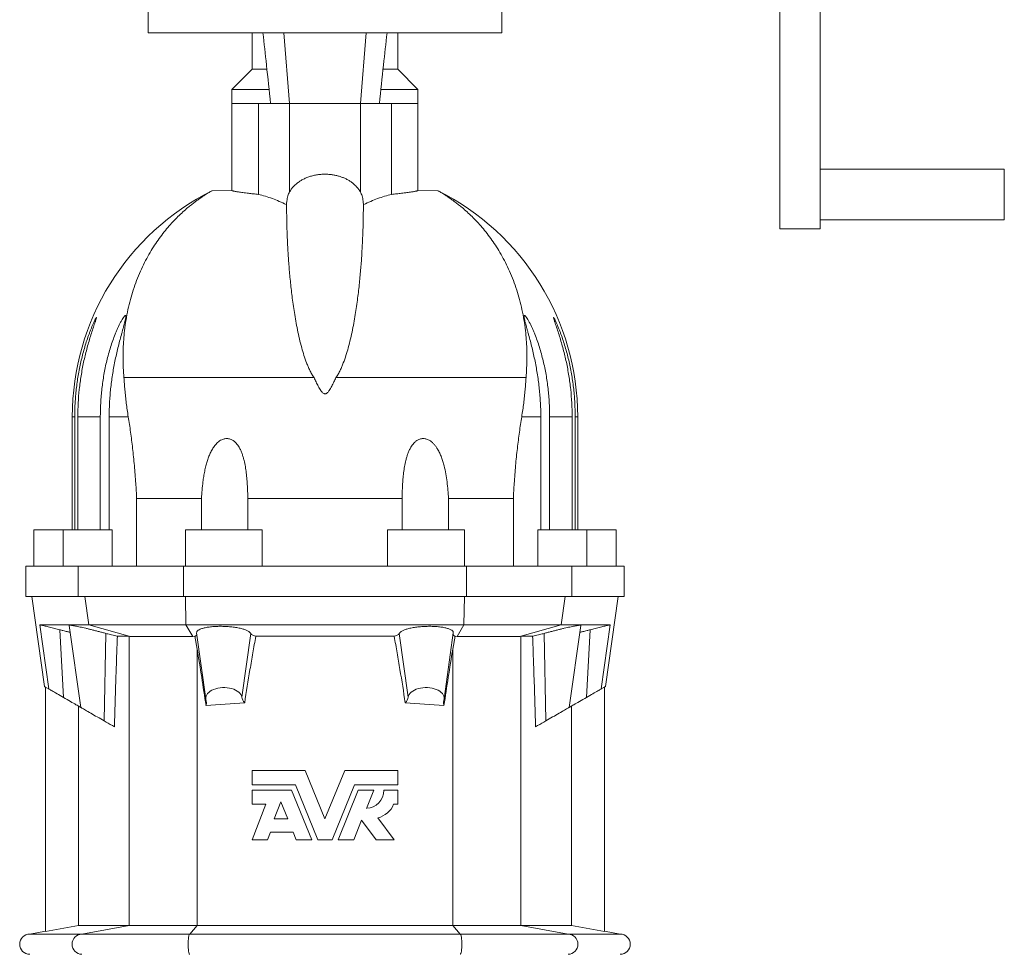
# Model space of a CAD drawing. Header units: millimetres. Extents: x -807 to 731, y -57 to 2098.
# Tile 3 of 6: x -573 to -86, y 1313 to 1775. Entities that reach past the tile are written whole.
import ezdxf

# ---------------------------------------------------------------- set-up
doc = ezdxf.new("R2010")
doc.units = ezdxf.units.MM

msp = doc.modelspace()

# ---------------------------------------------------------------- linework, layer by layer
at = {"color": 7, "linetype": 'Continuous', "lineweight": 15}
for p, q in [((-197.01, 2071.55), (-197.01, 1671.55)), ((-177.01, 2071.55), (-177.01, 1671.55)), ((-509.51, 1781.55), (-509.51, 1768.55)), ((-334.51, 1768.55), (-334.51, 1781.55)), ((-509.51, 1768.55), (-334.51, 1768.55)), ((-458.01, 1768.55), (-458.01, 1750.55)), ((-386.01, 1750.55), (-386.01, 1768.55)), ((-458.01, 1750.55), (-468.01, 1740.55)), ((-458.01, 1750.55), (-450.76, 1750.55)), ((-393.28, 1750.55), (-386.01, 1750.55)), ((-376.01, 1740.55), (-386.01, 1750.55)), ((-468.01, 1740.55), (-468.01, 1733.55)), ((-468.01, 1740.55), (-449.7, 1740.55)), ((-394.33, 1740.55), (-376.01, 1740.55)), ((-376.01, 1733.55), (-376.01, 1740.55)), ((-468.01, 1733.55), (-468.01, 1690.49)), ((-454.96, 1688.62), (-454.96, 1733.55)), ((-454.96, 1733.55), (-448.93, 1733.55)), ((-439.56, 1733.55), (-448.93, 1733.55)), ((-404.46, 1733.55), (-439.56, 1733.55)), ((-395.09, 1733.55), (-404.46, 1733.55)), ((-389.06, 1733.55), (-395.09, 1733.55)), ((-389.06, 1688.62), (-389.06, 1733.55)), ((-376.01, 1690.49), (-376.01, 1733.55)), ((-86.01, 1701.05), (-177.01, 1701.05)), ((-86.01, 1701.05), (-86.01, 1676.05)), ((-477.79, 1690.42), (-468.01, 1690.49)), ((-366.23, 1690.42), (-376.01, 1690.49)), ((-441.19, 1683.55), (-441.01, 1683.55)), ((-402.83, 1683.55), (-403.01, 1683.55)), ((-177.01, 1676.05), (-86.01, 1676.05)), ((-197.01, 1671.55), (-177.01, 1671.55)), ((-521.45, 1597.91), (-427.43, 1597.91)), ((-322.57, 1597.91), (-416.6, 1597.91)), ((-547.01, 1578.55), (-547.01, 1522.55)), ((-545.77, 1522.55), (-545.77, 1578.55)), ((-544.26, 1578.55), (-544.26, 1522.55)), ((-533.13, 1522.55), (-533.13, 1578.55)), ((-528.75, 1578.55), (-528.75, 1522.55)), ((-315.27, 1578.55), (-315.27, 1522.55)), ((-310.89, 1522.55), (-310.89, 1578.55)), ((-299.76, 1578.55), (-299.76, 1522.55)), ((-298.25, 1522.55), (-298.25, 1578.55)), ((-297.01, 1522.55), (-297.01, 1578.55)), ((-515.17, 1538.15), (-483.13, 1538.15)), ((-515.17, 1538.15), (-515.17, 1504.55)), ((-483.13, 1538.15), (-483.13, 1522.55)), ((-460.14, 1522.55), (-460.14, 1538.15)), ((-383.88, 1538.15), (-460.14, 1538.15)), ((-383.88, 1522.55), (-383.88, 1538.15)), ((-328.85, 1538.15), (-360.89, 1538.15)), ((-360.89, 1538.15), (-360.89, 1522.55)), ((-328.85, 1538.15), (-328.85, 1504.55)), ((-566.01, 1522.55), (-566.01, 1504.55)), ((-551.51, 1522.55), (-566.01, 1522.55)), ((-551.51, 1522.55), (-551.51, 1504.55)), ((-527.34, 1522.55), (-551.51, 1522.55)), ((-527.34, 1504.55), (-527.34, 1522.55)), ((-491.01, 1522.55), (-491.01, 1504.55)), ((-453.01, 1522.55), (-491.01, 1522.55)), ((-453.01, 1504.55), (-453.01, 1522.55)), ((-391.01, 1522.55), (-391.01, 1504.55)), ((-391.01, 1522.55), (-353.01, 1522.55)), ((-353.01, 1504.55), (-353.01, 1522.55)), ((-316.68, 1504.55), (-316.68, 1522.55)), ((-316.68, 1522.55), (-292.51, 1522.55)), ((-292.51, 1504.55), (-292.51, 1522.55)), ((-292.51, 1522.55), (-278.01, 1522.55)), ((-278.01, 1504.55), (-278.01, 1522.55)), ((-570.01, 1504.55), (-570.01, 1489.55)), ((-570.01, 1504.55), (-544.05, 1504.55)), ((-491.99, 1504.55), (-544.05, 1504.55)), ((-491.99, 1504.55), (-352.03, 1504.55)), ((-352.03, 1504.55), (-299.97, 1504.55)), ((-274.01, 1504.55), (-299.97, 1504.55)), ((-274.01, 1489.55), (-274.01, 1504.55)), ((-570.01, 1489.55), (-544.05, 1489.55)), ((-567.01, 1489.55), (-560.76, 1445.09)), ((-491.99, 1489.55), (-544.05, 1489.55)), ((-491.99, 1489.55), (-352.03, 1489.55)), ((-352.03, 1489.55), (-299.97, 1489.55)), ((-274.01, 1489.55), (-299.97, 1489.55)), ((-283.26, 1445.09), (-277.01, 1489.55)), ((-563.09, 1475.55), (-538.82, 1475.55)), ((-542.8, 1434.72), (-548.51, 1475.34)), ((-538.82, 1475.55), (-490.76, 1475.55)), ((-353.26, 1475.55), (-490.76, 1475.55)), ((-480.9, 1438.97), (-485.49, 1471.61)), ((-363.12, 1438.97), (-358.53, 1471.61)), ((-305.2, 1475.55), (-353.26, 1475.55)), ((-280.93, 1475.55), (-305.2, 1475.55)), ((-301.22, 1434.72), (-295.51, 1475.34)), ((-518.85, 1469.92), (-524.69, 1469.92)), ((-518.32, 1469.9), (-518.85, 1469.92)), ((-486.32, 1469.91), (-487.42, 1469.9)), ((-486.32, 1469.91), (-485.24, 1463.62)), ((-456.21, 1469.92), (-387.81, 1469.92)), ((-357.7, 1469.91), (-358.78, 1463.62)), ((-357.7, 1469.91), (-356.6, 1469.9)), ((-325.7, 1469.9), (-325.17, 1469.92)), ((-325.17, 1469.92), (-319.33, 1469.92)), ((-560.21, 1444.77), (-560.21, 1323.92)), ((-283.81, 1444.77), (-283.81, 1323.92)), ((-480.9, 1438.97), (-480.71, 1437.6)), ((-363.12, 1438.97), (-363.31, 1437.6)), ((-543.98, 1326.78), (-543.98, 1435.4)), ((-300.04, 1326.78), (-300.04, 1435.4)), ((-431.78, 1403.55), (-458.01, 1403.55)), ((-458.01, 1403.55), (-458.01, 1396.44)), ((-422.01, 1379.55), (-431.78, 1403.55)), ((-412.24, 1403.55), (-422.01, 1379.55)), ((-386.01, 1403.55), (-412.24, 1403.55)), ((-386.01, 1396.44), (-386.01, 1403.55)), ((-458.01, 1396.44), (-436.66, 1396.44)), ((-458.01, 1393.7), (-458.01, 1386.84)), ((-438.5, 1393.7), (-458.01, 1393.7)), ((-428.56, 1369.27), (-438.5, 1393.7)), ((-436.66, 1396.44), (-425.6, 1369.27)), ((-418.42, 1369.27), (-407.36, 1396.44)), ((-405.52, 1393.7), (-415.46, 1369.27)), ((-407.36, 1396.44), (-386.01, 1396.44)), ((-397.84, 1393.7), (-405.52, 1393.7)), ((-401.46, 1384.79), (-397.84, 1393.7)), ((-386.01, 1393.7), (-392.87, 1393.7)), ((-386.01, 1386.84), (-386.01, 1393.7)), ((-443.9, 1388.08), (-447.18, 1379.55)), ((-440.43, 1379.55), (-443.9, 1388.08)), ((-458.01, 1386.84), (-451.27, 1386.84)), ((-451.27, 1386.84), (-458.01, 1369.27)), ((-388.07, 1386.84), (-386.01, 1386.84)), ((-447.18, 1379.55), (-440.43, 1379.55)), ((-407.78, 1369.27), (-403.87, 1378.87)), ((-403.87, 1378.87), (-396.63, 1369.27)), ((-387.72, 1369.27), (-395.91, 1380.13)), ((-458.01, 1369.27), (-450.39, 1369.27)), ((-450.39, 1369.27), (-448.94, 1373.04)), ((-448.94, 1373.04), (-437.77, 1373.04)), ((-437.77, 1373.04), (-436.24, 1369.27)), ((-436.24, 1369.27), (-428.56, 1369.27)), ((-425.6, 1369.27), (-418.42, 1369.27)), ((-415.46, 1369.27), (-407.78, 1369.27)), ((-396.63, 1369.27), (-387.72, 1369.27)), ((-560.21, 1323.92), (-543.98, 1326.78)), ((-543.98, 1326.78), (-518.85, 1326.78)), ((-518.85, 1326.78), (-485.24, 1326.78)), ((-485.24, 1326.78), (-358.78, 1326.78)), ((-325.17, 1326.78), (-358.78, 1326.78)), ((-300.04, 1326.78), (-325.17, 1326.78)), ((-283.81, 1323.92), (-300.04, 1326.78)), ((-560.21, 1323.93), (-568.01, 1322.55)), ((-568.01, 1322.55), (-542.21, 1322.55)), ((-488.91, 1322.55), (-542.21, 1322.55)), ((-355.11, 1322.55), (-488.91, 1322.55)), ((-355.11, 1322.55), (-301.81, 1322.55)), ((-276.01, 1322.55), (-301.81, 1322.55)), ((-276.01, 1322.55), (-283.81, 1323.93))]:
    msp.add_line(p, q, dxfattribs=at)
at = {"color": 8, "linetype": 'Continuous', "lineweight": 0}
for p, q in [((-442.39, 1768.55), (-439.56, 1733.55)), ((-401.63, 1768.55), (-404.46, 1733.55)), ((-454.96, 1733.55), (-468.01, 1733.55)), ((-439.56, 1689.73), (-439.56, 1733.55)), ((-404.46, 1689.73), (-404.46, 1733.55)), ((-389.06, 1733.55), (-376.01, 1733.55)), ((-545.77, 1578.55), (-547.01, 1578.55)), ((-544.26, 1578.55), (-533.13, 1578.55)), ((-528.75, 1578.55), (-519.31, 1578.55)), ((-315.27, 1578.55), (-324.71, 1578.55)), ((-299.76, 1578.55), (-310.89, 1578.55)), ((-298.25, 1578.55), (-297.01, 1578.55)), ((-544.05, 1504.55), (-544.05, 1489.55)), ((-491.99, 1504.55), (-491.99, 1489.55)), ((-352.03, 1504.55), (-352.03, 1489.55)), ((-299.97, 1504.55), (-299.97, 1489.55)), ((-538.82, 1475.55), (-540.74, 1489.55)), ((-490.76, 1475.55), (-491.08, 1489.55)), ((-353.26, 1475.55), (-352.94, 1489.55)), ((-305.2, 1475.55), (-303.29, 1489.55)), ((-558.64, 1443.87), (-563.09, 1475.55)), ((-551.38, 1439.67), (-553.23, 1473.18)), ((-518.32, 1469.9), (-538.82, 1475.55)), ((-531.24, 1428.04), (-530.41, 1471.36)), ((-487.42, 1469.9), (-490.76, 1475.55)), ((-463.12, 1439.8), (-458.75, 1471.33)), ((-380.9, 1439.8), (-385.27, 1471.33)), ((-356.6, 1469.9), (-353.26, 1475.55)), ((-325.7, 1469.9), (-305.2, 1475.55)), ((-312.78, 1428.04), (-313.61, 1471.36)), ((-292.64, 1439.67), (-290.79, 1473.18)), ((-285.38, 1443.87), (-280.93, 1475.55)), ((-518.85, 1326.78), (-518.85, 1469.92)), ((-325.17, 1326.78), (-325.17, 1469.92)), ((-485.24, 1326.78), (-485.24, 1463.62)), ((-358.78, 1326.78), (-358.78, 1463.62)), ((-518.85, 1326.78), (-542.21, 1322.55)), ((-485.24, 1326.78), (-488.91, 1322.55)), ((-358.78, 1326.78), (-355.11, 1322.55)), ((-325.17, 1326.78), (-301.81, 1322.55))]:
    msp.add_line(p, q, dxfattribs=at)
at = {"color": 7, "linetype": 'Continuous', "lineweight": 15, "flags": 128}
for points in [[(-558.64, 1443.87), (-560, 1444.65), (-560.68, 1445.04), (-560.76, 1445.09)], [(-558.64, 1443.87), (-558.54, 1443.81), (-558.37, 1443.71), (-558.12, 1443.57), (-557.8, 1443.38), (-557.41, 1443.16), (-556.95, 1442.89), (-556.44, 1442.59), (-555.86, 1442.26), (-555.22, 1441.89), (-554.53, 1441.5), (-553.8, 1441.07), (-553.03, 1440.63), (-552.22, 1440.16), (-551.38, 1439.67)], [(-285.38, 1443.87), (-285.48, 1443.81), (-285.65, 1443.71), (-285.9, 1443.57), (-286.22, 1443.38), (-286.61, 1443.16), (-287.07, 1442.89), (-287.59, 1442.59), (-288.16, 1442.26), (-288.8, 1441.89), (-289.49, 1441.5), (-290.22, 1441.07), (-290.99, 1440.63), (-291.8, 1440.16), (-292.64, 1439.67)], [(-285.38, 1443.87), (-284.02, 1444.65), (-283.34, 1445.04), (-283.26, 1445.09)], [(-551.38, 1439.67), (-550.46, 1439.14), (-549.57, 1438.63), (-548.72, 1438.14), (-547.91, 1437.67), (-547.15, 1437.23), (-546.43, 1436.82), (-545.77, 1436.44), (-545.17, 1436.09), (-544.63, 1435.78), (-544.15, 1435.5), (-543.75, 1435.27), (-543.41, 1435.07), (-543.15, 1434.92), (-542.96, 1434.81), (-542.84, 1434.75), (-542.8, 1434.72)], [(-292.64, 1439.67), (-293.56, 1439.14), (-294.45, 1438.63), (-295.3, 1438.14), (-296.11, 1437.67), (-296.87, 1437.23), (-297.59, 1436.82), (-298.25, 1436.44), (-298.85, 1436.09), (-299.39, 1435.78), (-299.87, 1435.5), (-300.27, 1435.27), (-300.61, 1435.07), (-300.87, 1434.92), (-301.06, 1434.81), (-301.18, 1434.75), (-301.22, 1434.72)], [(-542.8, 1434.72), (-542.77, 1434.7), (-542.65, 1434.64), (-542.46, 1434.53), (-542.2, 1434.38), (-541.87, 1434.18), (-541.47, 1433.95), (-541, 1433.68), (-540.47, 1433.38), (-539.89, 1433.04), (-539.25, 1432.67), (-538.56, 1432.27), (-537.83, 1431.85), (-537.07, 1431.41), (-536.28, 1430.95), (-535.46, 1430.48), (-534.62, 1430), (-533.77, 1429.51), (-532.92, 1429.02), (-532.08, 1428.53), (-531.24, 1428.04)], [(-301.22, 1434.72), (-301.25, 1434.7), (-301.37, 1434.64), (-301.56, 1434.53), (-301.82, 1434.38), (-302.15, 1434.18), (-302.55, 1433.95), (-303.02, 1433.68), (-303.55, 1433.38), (-304.13, 1433.04), (-304.77, 1432.67), (-305.46, 1432.27), (-306.19, 1431.85), (-306.95, 1431.41), (-307.75, 1430.95), (-308.56, 1430.48), (-309.4, 1430), (-310.25, 1429.51), (-311.1, 1429.02), (-311.95, 1428.53), (-312.78, 1428.04)], [(-531.24, 1428.04), (-530.23, 1427.46), (-529.22, 1426.88), (-528.2, 1426.29), (-527.18, 1425.7), (-526.16, 1425.11)], [(-312.78, 1428.04), (-313.79, 1427.46), (-314.8, 1426.88), (-315.82, 1426.29), (-316.84, 1425.7), (-317.86, 1425.11)]]:
    msp.add_lwpolyline(points, dxfattribs=at)
at = {"color": 8, "linetype": 'Continuous', "lineweight": 0, "flags": 128}
for points in [[(-488.91, 1322.55), (-489.01, 1322.51), (-489.11, 1322.38), (-489.21, 1322.17), (-489.29, 1321.88), (-489.38, 1321.52), (-489.45, 1321.09), (-489.52, 1320.6), (-489.58, 1320.05), (-489.62, 1319.47), (-489.65, 1318.85), (-489.67, 1318.2), (-489.68, 1317.55), (-489.67, 1316.9), (-489.65, 1316.26), (-489.62, 1315.64), (-489.58, 1315.05), (-489.52, 1314.51), (-489.45, 1314.02), (-489.38, 1313.59), (-489.29, 1313.22), (-489.21, 1312.93), (-489.11, 1312.72), (-489.01, 1312.59), (-488.91, 1312.55)], [(-355.11, 1322.55), (-355.01, 1322.51), (-354.91, 1322.38), (-354.82, 1322.17), (-354.73, 1321.88), (-354.64, 1321.52), (-354.57, 1321.09), (-354.5, 1320.6), (-354.45, 1320.05), (-354.4, 1319.47), (-354.37, 1318.85), (-354.35, 1318.2), (-354.34, 1317.55), (-354.35, 1316.9), (-354.37, 1316.26), (-354.4, 1315.64), (-354.45, 1315.05), (-354.5, 1314.51), (-354.57, 1314.02), (-354.64, 1313.59), (-354.73, 1313.22), (-354.82, 1312.93), (-354.91, 1312.72), (-355.01, 1312.59), (-355.11, 1312.55)]]:
    msp.add_lwpolyline(points, dxfattribs=at)
at = {"color": 7, "linetype": 'Continuous', "lineweight": 15}
for centre, radius, start, end in [((-422.01, 1578.55), 125, 116.5023, 180), ((-422.01, 1578.55), 125, 0, 63.4977), ((-401.78, 1393.7), 8.91, 272.0523, 0), ((-398.16, 1390.7), 10.8, 281.9911, 339.0752), ((-568.01, 1317.55), 5, 90, 270), ((-276.01, 1317.55), 5, 270, 90)]:
    msp.add_arc(centre, radius, start, end, dxfattribs=at)
at = {"color": 8, "linetype": 'Continuous', "lineweight": 0}
for centre, start, end in [((-542.1, 1317.55), 91.2616, 268.7384), ((-301.92, 1317.55), 271.2616, 88.7384)]:
    msp.add_arc(centre, 5, start, end, dxfattribs=at)
at = {"color": 7, "linetype": 'Continuous', "lineweight": 15}
for centre, major_axis, ratio, start_param, end_param in [((-472.01, 1439.39), (8.92, 0), 0.57926, 0.0811, 3.222823), ((-372.01, 1439.39), (8.92, 0), 0.57926, 6.201955, 9.343678), ((-494.01, 1436.98), (13.34, 0), 0.57926, 6.112977, 6.364416), ((-422.01, 1199.65), (413, 0), 0.57735, 1.667127, 1.713772), ((-450.3, 1440.41), (12.86, 0), 0.57926, 3.222692, 3.617353), ((-393.72, 1440.41), (12.86, 0), 0.57926, 5.807425, 6.202086), ((-422.01, 1199.65), (413, 0), 0.57735, 1.427821, 1.474466), ((-350.01, 1436.98), (13.34, 0), 0.57926, 3.060362, 3.311801)]:
    msp.add_ellipse(centre, major_axis=major_axis, ratio=ratio, start_param=start_param, end_param=end_param, dxfattribs=at)
for points, knots in [([(-452.69, 1768.55), (-452.11, 1763.24), (-450.83, 1751.58), (-449.6, 1739.91), (-448.93, 1733.55)], [0, 0, 0, 0, 0.455301, 1, 1, 1, 1]), ([(-391.33, 1768.55), (-391.91, 1763.24), (-393.19, 1751.58), (-394.42, 1739.91), (-395.09, 1733.55)], [0, 0, 0, 0, 0.455301, 1, 1, 1, 1]), ([(-439.56, 1689.73), (-439.29, 1690.19), (-438.74, 1691.12), (-437.66, 1692.45), (-436.38, 1693.7), (-434.96, 1694.81), (-433.43, 1695.76), (-431.82, 1696.58), (-430.07, 1697.28), (-428.18, 1697.84), (-426.18, 1698.26), (-424.11, 1698.52), (-422.1, 1698.61), (-420.18, 1698.54), (-418.38, 1698.34), (-416.62, 1698.02), (-414.95, 1697.59), (-413.36, 1697.05), (-411.84, 1696.4), (-410.4, 1695.65), (-409.06, 1694.8), (-407.73, 1693.78), (-406.47, 1692.57), (-405.32, 1691.19), (-404.74, 1690.21), (-404.46, 1689.73)], [0, 0, 0, 0, 0.0496656, 0.0995709, 0.1494177, 0.1990043, 0.2418309, 0.284767, 0.3275554, 0.370683, 0.4139775, 0.457069, 0.4999668, 0.5373166, 0.5748028, 0.6121653, 0.6493742, 0.6866984, 0.7239311, 0.7636985, 0.8035673, 0.8433602, 0.8955077, 0.9478117, 1, 1, 1, 1]), ([(-477.79, 1690.42), (-477.93, 1690.34), (-478.21, 1690.2), (-478.88, 1689.82), (-479.72, 1689.33), (-480.74, 1688.71), (-481.93, 1687.95), (-483.28, 1687.05), (-484.77, 1686), (-486.38, 1684.82), (-488.08, 1683.51), (-490.04, 1681.91), (-492.27, 1679.97), (-494.74, 1677.64), (-497.24, 1675.08), (-499.73, 1672.29), (-502.18, 1669.29), (-504.58, 1666.06), (-506.9, 1662.61), (-509.15, 1658.89), (-511.31, 1654.88), (-513.35, 1650.58), (-515.21, 1646.05), (-516.86, 1641.36), (-518.28, 1636.54), (-519.48, 1631.6), (-520.45, 1626.48), (-521.15, 1621.51), (-521.6, 1616.72), (-521.84, 1612.17), (-521.91, 1607.51), (-521.8, 1602.76), (-521.57, 1599.52), (-521.45, 1597.91)], [0, 0, 0, 0, 0.026591, 0.053206, 0.079831, 0.106451, 0.133046, 0.160331, 0.187631, 0.214939, 0.242245, 0.269536, 0.305433, 0.341343, 0.377256, 0.413154, 0.449049, 0.484959, 0.520867, 0.556761, 0.594483, 0.632224, 0.669963, 0.707682, 0.743822, 0.779984, 0.816144, 0.852282, 0.881812, 0.911364, 0.940922, 0.970472, 1, 1, 1, 1]), ([(-454.96, 1688.62), (-455.83, 1688.71), (-457.57, 1688.88), (-459.62, 1689.11), (-461.28, 1689.3), (-462.58, 1689.47), (-463.75, 1689.63), (-464.77, 1689.79), (-465.64, 1689.93), (-466.4, 1690.06), (-467.01, 1690.18), (-467.49, 1690.29), (-467.8, 1690.37), (-467.98, 1690.44), (-468, 1690.47), (-468.01, 1690.49)], [0, 0, 0, 0, 0.107789, 0.215577, 0.289511, 0.363505, 0.437438, 0.509294, 0.581205, 0.65306, 0.727019, 0.80104, 0.874998, 0.937425, 1, 1, 1, 1]), ([(-389.06, 1688.62), (-388.19, 1688.71), (-386.45, 1688.88), (-384.4, 1689.11), (-382.74, 1689.3), (-381.44, 1689.47), (-380.28, 1689.63), (-379.26, 1689.79), (-378.38, 1689.93), (-377.62, 1690.06), (-377.01, 1690.18), (-376.53, 1690.29), (-376.22, 1690.37), (-376.04, 1690.44), (-376.02, 1690.47), (-376.01, 1690.49)], [0, 0, 0, 0, 0.107789, 0.215577, 0.289511, 0.363505, 0.437438, 0.509294, 0.581205, 0.65306, 0.727019, 0.80104, 0.874998, 0.937425, 1, 1, 1, 1]), ([(-366.23, 1690.42), (-366.09, 1690.34), (-365.81, 1690.2), (-365.14, 1689.82), (-364.3, 1689.33), (-363.28, 1688.71), (-362.09, 1687.95), (-360.74, 1687.05), (-359.25, 1686), (-357.64, 1684.82), (-355.94, 1683.51), (-353.98, 1681.91), (-351.75, 1679.97), (-349.28, 1677.64), (-346.78, 1675.08), (-344.29, 1672.29), (-341.84, 1669.29), (-339.44, 1666.06), (-337.12, 1662.61), (-334.87, 1658.89), (-332.71, 1654.88), (-330.68, 1650.58), (-328.81, 1646.05), (-327.16, 1641.36), (-325.74, 1636.54), (-324.54, 1631.6), (-323.57, 1626.48), (-322.87, 1621.51), (-322.43, 1616.72), (-322.18, 1612.17), (-322.11, 1607.51), (-322.22, 1602.76), (-322.45, 1599.52), (-322.57, 1597.91)], [0, 0, 0, 0, 0.026591, 0.053206, 0.079831, 0.106451, 0.133046, 0.160331, 0.187631, 0.214939, 0.242245, 0.269536, 0.305433, 0.341343, 0.377256, 0.413154, 0.449049, 0.484959, 0.520867, 0.556761, 0.594483, 0.632224, 0.669963, 0.707682, 0.743822, 0.779984, 0.816144, 0.852282, 0.881812, 0.911364, 0.940922, 0.970472, 1, 1, 1, 1]), ([(-441.19, 1683.55), (-442.33, 1684.1), (-444.61, 1685.19), (-448.05, 1686.54), (-451.5, 1687.71), (-453.81, 1688.32), (-454.96, 1688.62)], [0, 0, 0, 0, 0.249718, 0.499436, 0.749717, 1, 1, 1, 1]), ([(-439.56, 1689.73), (-439.71, 1689.44), (-440, 1688.87), (-440.37, 1687.83), (-440.68, 1686.65), (-440.87, 1685.49), (-440.98, 1684.44), (-441, 1683.85), (-441.01, 1683.55)], [0, 0, 0, 0, 0.188123, 0.379534, 0.568034, 0.763213, 0.880683, 1, 1, 1, 1]), ([(-404.46, 1689.73), (-404.31, 1689.44), (-404.02, 1688.87), (-403.65, 1687.83), (-403.34, 1686.65), (-403.15, 1685.49), (-403.05, 1684.44), (-403.03, 1683.85), (-403.01, 1683.55)], [0, 0, 0, 0, 0.188123, 0.379534, 0.568034, 0.763213, 0.880683, 1, 1, 1, 1]), ([(-402.83, 1683.55), (-401.69, 1684.1), (-399.41, 1685.19), (-395.97, 1686.54), (-392.52, 1687.71), (-390.21, 1688.32), (-389.06, 1688.62)], [0, 0, 0, 0, 0.249718, 0.499436, 0.749717, 1, 1, 1, 1]), ([(-427.43, 1597.91), (-427.82, 1598.5), (-428.6, 1599.68), (-429.54, 1601.51), (-430.36, 1603.35), (-431.35, 1605.83), (-432.43, 1608.94), (-433.6, 1612.95), (-434.68, 1617.18), (-435.65, 1621.62), (-436.46, 1625.94), (-437.16, 1630.15), (-437.78, 1634.23), (-438.3, 1638.19), (-438.76, 1642.01), (-439.16, 1645.77), (-439.5, 1649.44), (-439.8, 1653.02), (-440.06, 1656.45), (-440.29, 1659.99), (-440.48, 1663.58), (-440.65, 1667.19), (-440.78, 1670.54), (-440.87, 1673.66), (-440.93, 1676.53), (-440.97, 1679.15), (-441, 1681.52), (-441, 1682.88), (-441.01, 1683.55)], [0, 0, 0, 0, 0.015171, 0.030369, 0.04559, 0.060793, 0.091875, 0.122963, 0.161675, 0.200407, 0.239147, 0.277869, 0.316545, 0.355232, 0.393921, 0.432598, 0.473122, 0.513657, 0.554193, 0.594717, 0.645014, 0.695332, 0.745651, 0.795948, 0.84695, 0.897974, 0.948998, 1, 1, 1, 1]), ([(-416.6, 1597.91), (-416.21, 1598.5), (-415.42, 1599.68), (-414.48, 1601.51), (-413.66, 1603.35), (-412.67, 1605.83), (-411.59, 1608.94), (-410.42, 1612.95), (-409.34, 1617.18), (-408.37, 1621.62), (-407.56, 1625.94), (-406.86, 1630.15), (-406.24, 1634.23), (-405.72, 1638.19), (-405.26, 1642.01), (-404.86, 1645.77), (-404.52, 1649.44), (-404.22, 1653.02), (-403.96, 1656.45), (-403.74, 1659.99), (-403.54, 1663.58), (-403.37, 1667.19), (-403.25, 1670.54), (-403.15, 1673.66), (-403.09, 1676.53), (-403.05, 1679.15), (-403.02, 1681.52), (-403.02, 1682.88), (-403.01, 1683.55)], [0, 0, 0, 0, 0.015171, 0.030369, 0.04559, 0.060793, 0.091875, 0.122963, 0.161675, 0.200407, 0.239147, 0.277869, 0.316545, 0.355232, 0.393921, 0.432598, 0.473122, 0.513657, 0.554193, 0.594717, 0.645014, 0.695332, 0.745651, 0.795948, 0.84695, 0.897974, 0.948998, 1, 1, 1, 1]), ([(-545.77, 1578.55), (-545.77, 1580.84), (-545.71, 1583.13), (-545.46, 1587.69), (-545.27, 1589.96), (-544.77, 1594.49), (-544.45, 1596.75), (-543.69, 1601.26), (-543.25, 1603.51), (-542.24, 1607.95), (-541.67, 1610.15), (-540.72, 1613.41), (-540.39, 1614.49), (-539.71, 1616.62), (-539.35, 1617.67), (-538.8, 1619.22), (-538.61, 1619.73), (-538.23, 1620.74), (-538.04, 1621.24), (-537.46, 1622.71), (-537.06, 1623.65), (-536.49, 1624.95), (-536.3, 1625.37), (-536.03, 1625.95), (-535.95, 1626.13), (-535.78, 1626.48), (-535.69, 1626.64), (-535.46, 1627.09), (-535.33, 1627.34), (-535.17, 1627.58), (-535.13, 1627.64), (-535.06, 1627.72), (-535.04, 1627.73), (-535.01, 1627.71), (-535.01, 1627.67), (-535.02, 1627.55), (-535.04, 1627.47), (-535.11, 1627.16), (-535.2, 1626.89), (-535.35, 1626.4), (-535.41, 1626.22), (-535.53, 1625.86), (-535.6, 1625.67), (-535.8, 1625.07), (-535.94, 1624.65), (-536.4, 1623.31), (-536.72, 1622.36), (-537.37, 1620.41), (-537.69, 1619.39), (-538.34, 1617.32), (-538.65, 1616.27), (-539.26, 1614.16), (-539.55, 1613.1), (-540.4, 1609.88), (-540.92, 1607.71), (-541.86, 1603.32), (-542.27, 1601.1), (-542.99, 1596.62), (-543.29, 1594.37), (-543.77, 1589.87), (-543.96, 1587.61), (-544.2, 1583.09), (-544.26, 1580.82), (-544.26, 1578.55)], [0, 0, 0, 0, 0.0625, 0.0625, 0.125, 0.125, 0.1875, 0.1875, 0.25, 0.25, 0.3125, 0.3125, 0.34375, 0.34375, 0.375, 0.375, 0.390625, 0.390625, 0.40625, 0.40625, 0.4375, 0.4375, 0.453125, 0.453125, 0.460938, 0.460938, 0.46875, 0.46875, 0.484375, 0.484375, 0.492188, 0.492188, 0.5, 0.5, 0.507813, 0.507813, 0.515625, 0.515625, 0.53125, 0.53125, 0.539063, 0.539063, 0.546875, 0.546875, 0.5625, 0.5625, 0.59375, 0.59375, 0.625, 0.625, 0.65625, 0.65625, 0.6875, 0.6875, 0.75, 0.75, 0.8125, 0.8125, 0.875, 0.875, 0.9375, 0.9375, 1, 1, 1, 1]), ([(-533.13, 1578.55), (-533.13, 1580.89), (-533.06, 1583.22), (-532.8, 1587.86), (-532.6, 1590.18), (-532.08, 1594.8), (-531.75, 1597.1), (-530.94, 1601.69), (-530.47, 1603.98), (-529.39, 1608.51), (-528.77, 1610.75), (-527.74, 1614.06), (-527.37, 1615.16), (-526.6, 1617.33), (-526.2, 1618.4), (-525.57, 1619.98), (-525.35, 1620.5), (-524.92, 1621.54), (-524.69, 1622.04), (-524.01, 1623.53), (-523.55, 1624.49), (-522.84, 1625.82), (-522.6, 1626.24), (-522.13, 1627.03), (-521.9, 1627.39), (-521.58, 1627.85), (-521.47, 1627.98), (-521.28, 1628.23), (-521.18, 1628.33), (-521.01, 1628.5), (-520.93, 1628.56), (-520.79, 1628.64), (-520.73, 1628.65), (-520.63, 1628.63), (-520.59, 1628.59), (-520.54, 1628.47), (-520.52, 1628.39), (-520.5, 1628.08), (-520.53, 1627.8), (-520.63, 1627.14), (-520.7, 1626.76), (-520.88, 1625.96), (-520.99, 1625.52), (-521.34, 1624.17), (-521.6, 1623.2), (-522.02, 1621.71), (-522.16, 1621.2), (-522.44, 1620.16), (-522.59, 1619.64), (-523.02, 1618.06), (-523.31, 1617), (-523.87, 1614.85), (-524.15, 1613.77), (-524.95, 1610.49), (-525.45, 1608.27), (-526.36, 1603.78), (-526.77, 1601.51), (-527.48, 1596.95), (-527.78, 1594.67), (-528.26, 1590.09), (-528.44, 1587.79), (-528.69, 1583.18), (-528.75, 1580.87), (-528.75, 1578.55)], [0, 0, 0, 0, 0.0625, 0.0625, 0.125, 0.125, 0.1875, 0.1875, 0.25, 0.25, 0.3125, 0.3125, 0.34375, 0.34375, 0.375, 0.375, 0.390625, 0.390625, 0.40625, 0.40625, 0.4375, 0.4375, 0.453125, 0.453125, 0.46875, 0.46875, 0.476562, 0.476562, 0.484375, 0.484375, 0.492187, 0.492187, 0.5, 0.5, 0.507812, 0.507812, 0.515625, 0.515625, 0.53125, 0.53125, 0.546875, 0.546875, 0.5625, 0.5625, 0.59375, 0.59375, 0.609375, 0.609375, 0.625, 0.625, 0.65625, 0.65625, 0.6875, 0.6875, 0.75, 0.75, 0.8125, 0.8125, 0.875, 0.875, 0.9375, 0.9375, 1, 1, 1, 1]), ([(-310.89, 1578.55), (-310.89, 1580.89), (-310.96, 1583.22), (-311.22, 1587.86), (-311.42, 1590.18), (-311.94, 1594.8), (-312.27, 1597.1), (-313.08, 1601.69), (-313.55, 1603.98), (-314.63, 1608.51), (-315.25, 1610.75), (-316.28, 1614.06), (-316.65, 1615.16), (-317.42, 1617.33), (-317.82, 1618.4), (-318.45, 1619.98), (-318.67, 1620.5), (-319.11, 1621.54), (-319.33, 1622.04), (-320.01, 1623.53), (-320.47, 1624.49), (-321.18, 1625.82), (-321.42, 1626.24), (-321.89, 1627.03), (-322.12, 1627.39), (-322.44, 1627.85), (-322.55, 1627.98), (-322.74, 1628.23), (-322.84, 1628.33), (-323.01, 1628.5), (-323.09, 1628.56), (-323.23, 1628.64), (-323.29, 1628.65), (-323.39, 1628.63), (-323.43, 1628.59), (-323.48, 1628.47), (-323.5, 1628.39), (-323.52, 1628.08), (-323.5, 1627.8), (-323.39, 1627.14), (-323.32, 1626.76), (-323.14, 1625.96), (-323.03, 1625.52), (-322.68, 1624.17), (-322.42, 1623.2), (-322, 1621.71), (-321.86, 1621.2), (-321.58, 1620.16), (-321.43, 1619.64), (-321, 1618.06), (-320.71, 1617), (-320.15, 1614.85), (-319.88, 1613.77), (-319.07, 1610.49), (-318.57, 1608.27), (-317.66, 1603.78), (-317.25, 1601.51), (-316.54, 1596.95), (-316.24, 1594.67), (-315.76, 1590.09), (-315.58, 1587.79), (-315.33, 1583.18), (-315.27, 1580.87), (-315.27, 1578.55)], [0, 0, 0, 0, 0.0625, 0.0625, 0.125, 0.125, 0.1875, 0.1875, 0.25, 0.25, 0.3125, 0.3125, 0.34375, 0.34375, 0.375, 0.375, 0.390625, 0.390625, 0.40625, 0.40625, 0.4375, 0.4375, 0.453125, 0.453125, 0.46875, 0.46875, 0.476562, 0.476562, 0.484375, 0.484375, 0.492187, 0.492187, 0.5, 0.5, 0.507812, 0.507812, 0.515625, 0.515625, 0.53125, 0.53125, 0.546875, 0.546875, 0.5625, 0.5625, 0.59375, 0.59375, 0.609375, 0.609375, 0.625, 0.625, 0.65625, 0.65625, 0.6875, 0.6875, 0.75, 0.75, 0.8125, 0.8125, 0.875, 0.875, 0.9375, 0.9375, 1, 1, 1, 1]), ([(-298.25, 1578.55), (-298.25, 1580.84), (-298.31, 1583.13), (-298.56, 1587.69), (-298.75, 1589.96), (-299.25, 1594.49), (-299.57, 1596.75), (-300.33, 1601.26), (-300.77, 1603.51), (-301.78, 1607.95), (-302.35, 1610.15), (-303.3, 1613.41), (-303.63, 1614.49), (-304.32, 1616.62), (-304.67, 1617.67), (-305.23, 1619.22), (-305.41, 1619.73), (-305.79, 1620.74), (-305.98, 1621.24), (-306.57, 1622.71), (-306.96, 1623.65), (-307.53, 1624.95), (-307.72, 1625.37), (-307.99, 1625.95), (-308.08, 1626.13), (-308.24, 1626.48), (-308.33, 1626.64), (-308.56, 1627.09), (-308.69, 1627.34), (-308.85, 1627.58), (-308.89, 1627.64), (-308.96, 1627.72), (-308.98, 1627.73), (-309.01, 1627.71), (-309.01, 1627.67), (-309, 1627.55), (-308.98, 1627.47), (-308.91, 1627.16), (-308.82, 1626.89), (-308.67, 1626.4), (-308.61, 1626.22), (-308.49, 1625.86), (-308.42, 1625.67), (-308.22, 1625.07), (-308.08, 1624.65), (-307.62, 1623.31), (-307.3, 1622.36), (-306.66, 1620.41), (-306.33, 1619.39), (-305.68, 1617.32), (-305.37, 1616.27), (-304.76, 1614.16), (-304.47, 1613.1), (-303.62, 1609.88), (-303.1, 1607.71), (-302.16, 1603.32), (-301.75, 1601.1), (-301.03, 1596.62), (-300.73, 1594.37), (-300.25, 1589.87), (-300.07, 1587.61), (-299.82, 1583.09), (-299.76, 1580.82), (-299.76, 1578.55)], [0, 0, 0, 0, 0.0625, 0.0625, 0.125, 0.125, 0.1875, 0.1875, 0.25, 0.25, 0.3125, 0.3125, 0.34375, 0.34375, 0.375, 0.375, 0.390625, 0.390625, 0.40625, 0.40625, 0.4375, 0.4375, 0.453125, 0.453125, 0.460937, 0.460937, 0.46875, 0.46875, 0.484375, 0.484375, 0.492187, 0.492187, 0.5, 0.5, 0.507812, 0.507812, 0.515625, 0.515625, 0.53125, 0.53125, 0.539062, 0.539062, 0.546875, 0.546875, 0.5625, 0.5625, 0.59375, 0.59375, 0.625, 0.625, 0.65625, 0.65625, 0.6875, 0.6875, 0.75, 0.75, 0.8125, 0.8125, 0.875, 0.875, 0.9375, 0.9375, 1, 1, 1, 1]), ([(-521.45, 1597.91), (-521.38, 1596.91), (-521.25, 1594.92), (-520.99, 1591.82), (-520.67, 1588.63), (-520.29, 1585.35), (-519.85, 1582), (-519.49, 1579.7), (-519.31, 1578.55)], [0, 0, 0, 0, 0.165726, 0.331503, 0.497228, 0.664802, 0.832429, 1, 1, 1, 1]), ([(-427.43, 1597.91), (-427.1, 1597.2), (-426.76, 1596.49), (-426.06, 1595.06), (-425.7, 1594.34), (-425.11, 1593.26), (-424.91, 1592.9), (-424.49, 1592.18), (-424.27, 1591.83), (-423.9, 1591.3), (-423.78, 1591.13), (-423.5, 1590.8), (-423.36, 1590.63), (-423.04, 1590.32), (-422.86, 1590.18), (-422.54, 1590.01), (-422.43, 1589.96), (-422.19, 1589.9), (-422.06, 1589.88), (-421.81, 1589.9), (-421.68, 1589.93), (-421.45, 1590.02), (-421.35, 1590.07), (-421.05, 1590.26), (-420.89, 1590.41), (-420.58, 1590.72), (-420.44, 1590.89), (-420.17, 1591.23), (-420.05, 1591.4), (-419.7, 1591.91), (-419.48, 1592.26), (-419.07, 1592.97), (-418.87, 1593.32), (-418.3, 1594.39), (-417.94, 1595.1), (-417.25, 1596.51), (-416.92, 1597.21), (-416.6, 1597.91)], [0, 0, 0, 0, 0.125, 0.125, 0.25, 0.25, 0.3125, 0.3125, 0.375, 0.375, 0.40625, 0.40625, 0.4375, 0.4375, 0.46875, 0.46875, 0.484375, 0.484375, 0.5, 0.5, 0.515625, 0.515625, 0.53125, 0.53125, 0.5625, 0.5625, 0.59375, 0.59375, 0.625, 0.625, 0.6875, 0.6875, 0.75, 0.75, 0.875, 0.875, 1, 1, 1, 1]), ([(-322.57, 1597.91), (-322.64, 1596.91), (-322.77, 1594.92), (-323.03, 1591.82), (-323.35, 1588.63), (-323.73, 1585.35), (-324.17, 1582), (-324.53, 1579.7), (-324.71, 1578.55)], [0, 0, 0, 0, 0.165726, 0.331503, 0.497228, 0.664802, 0.832429, 1, 1, 1, 1]), ([(-519.31, 1578.55), (-519.11, 1577.3), (-518.72, 1574.8), (-518.16, 1570.93), (-517.64, 1566.97), (-517.15, 1562.89), (-516.69, 1558.7), (-516.28, 1554.39), (-515.91, 1550.02), (-515.6, 1545.84), (-515.36, 1541.88), (-515.23, 1539.39), (-515.17, 1538.15)], [0, 0, 0, 0, 0.101884, 0.203848, 0.305809, 0.407688, 0.512449, 0.617309, 0.722166, 0.826923, 0.913404, 1, 1, 1, 1]), ([(-324.71, 1578.55), (-324.91, 1577.3), (-325.3, 1574.8), (-325.86, 1570.93), (-326.38, 1566.97), (-326.87, 1562.89), (-327.33, 1558.7), (-327.74, 1554.39), (-328.11, 1550.02), (-328.42, 1545.84), (-328.67, 1541.88), (-328.79, 1539.39), (-328.85, 1538.15)], [0, 0, 0, 0, 0.101884, 0.203848, 0.305809, 0.407688, 0.512449, 0.617309, 0.722166, 0.826923, 0.913404, 1, 1, 1, 1]), ([(-460.14, 1538.15), (-460.19, 1539.74), (-460.28, 1542.92), (-460.55, 1547.13), (-460.91, 1550.79), (-461.36, 1553.9), (-461.89, 1556.51), (-462.46, 1558.64), (-463, 1560.31), (-463.66, 1561.94), (-464.4, 1563.37), (-465.18, 1564.57), (-465.98, 1565.57), (-466.92, 1566.46), (-467.89, 1567.11), (-468.83, 1567.52), (-469.68, 1567.74), (-470.58, 1567.82), (-471.46, 1567.74), (-472.29, 1567.53), (-473.2, 1567.17), (-474.16, 1566.61), (-475.08, 1565.86), (-475.87, 1565.07), (-476.77, 1563.99), (-477.77, 1562.5), (-478.77, 1560.57), (-479.62, 1558.53), (-480.33, 1556.43), (-480.97, 1554.13), (-481.52, 1551.66), (-482, 1549.02), (-482.45, 1545.9), (-482.84, 1542.27), (-483.03, 1539.52), (-483.13, 1538.15)], [0, 0, 0, 0, 0.068671, 0.137332, 0.183848, 0.230386, 0.276864, 0.303346, 0.329822, 0.356757, 0.383677, 0.403037, 0.422574, 0.441963, 0.461846, 0.474424, 0.487315, 0.499911, 0.512945, 0.524536, 0.536396, 0.554057, 0.572206, 0.58737, 0.602541, 0.633599, 0.66586, 0.69814, 0.731096, 0.764059, 0.803132, 0.842229, 0.881314, 0.940654, 1, 1, 1, 1]), ([(-383.88, 1538.15), (-383.85, 1539.22), (-383.8, 1541.36), (-383.66, 1544.55), (-383.45, 1547.72), (-383.12, 1550.85), (-382.66, 1553.93), (-382.13, 1556.53), (-381.56, 1558.66), (-381.02, 1560.34), (-380.35, 1561.96), (-379.62, 1563.37), (-378.84, 1564.58), (-378.03, 1565.57), (-377.09, 1566.46), (-376.12, 1567.11), (-375.18, 1567.52), (-374.33, 1567.74), (-373.43, 1567.82), (-372.56, 1567.74), (-371.72, 1567.53), (-370.82, 1567.17), (-369.85, 1566.6), (-368.84, 1565.78), (-367.9, 1564.8), (-367.04, 1563.69), (-366.14, 1562.28), (-365.24, 1560.56), (-364.38, 1558.51), (-363.68, 1556.41), (-362.93, 1553.69), (-362.21, 1550.33), (-361.61, 1546.31), (-361.17, 1542.25), (-360.99, 1539.51), (-360.89, 1538.15)], [0, 0, 0, 0, 0.046112, 0.092352, 0.138605, 0.184793, 0.23088, 0.27689, 0.303594, 0.330357, 0.35707, 0.383705, 0.403159, 0.4226, 0.442258, 0.461869, 0.474609, 0.487335, 0.500148, 0.51296, 0.524679, 0.536409, 0.554294, 0.572215, 0.592636, 0.613136, 0.633611, 0.666141, 0.698767, 0.731457, 0.764075, 0.822973, 0.881972, 0.941026, 1, 1, 1, 1]), ([(-563.09, 1475.55), (-563.04, 1475.55), (-562.94, 1475.54), (-562.58, 1475.47), (-562.06, 1475.36), (-561.37, 1475.21), (-560.51, 1475), (-559.49, 1474.76), (-558.33, 1474.47), (-557.05, 1474.15), (-555.74, 1473.82), (-554.47, 1473.5), (-553.65, 1473.28), (-553.23, 1473.18)], [0, 0, 0, 0, 0.089864, 0.179988, 0.269856, 0.364984, 0.460411, 0.555552, 0.65211, 0.748965, 0.845539, 0.922769, 1, 1, 1, 1]), ([(-553.23, 1473.18), (-552.95, 1473.1), (-552.39, 1472.96), (-551.47, 1472.72), (-550.49, 1472.48), (-549.57, 1472.26), (-548.84, 1472.09), (-548.36, 1471.99), (-548.08, 1471.94), (-548.05, 1471.95), (-548.04, 1471.96)], [0, 0, 0, 0, 0.095041, 0.190078, 0.334863, 0.479622, 0.620201, 0.760762, 0.880382, 1, 1, 1, 1]), ([(-548.51, 1475.34), (-548.5, 1475.37), (-548.47, 1475.42), (-548.2, 1475.43), (-547.76, 1475.39), (-547.15, 1475.31), (-546.37, 1475.18), (-545.43, 1475), (-544.35, 1474.78), (-543.14, 1474.53), (-541.81, 1474.23), (-540.36, 1473.9), (-538.82, 1473.53), (-537.2, 1473.13), (-535.51, 1472.71), (-533.78, 1472.26), (-532.07, 1471.81), (-530.95, 1471.51), (-530.41, 1471.36)], [0, 0, 0, 0, 0.0611471, 0.1224891, 0.1836355, 0.2447689, 0.3060974, 0.3672365, 0.428792, 0.4905387, 0.5521035, 0.6152495, 0.6785882, 0.741743, 0.8069877, 0.8724323, 0.9376829, 1, 1, 1, 1]), ([(-530.41, 1471.36), (-530.06, 1471.27), (-529.36, 1471.08), (-528.16, 1470.77), (-526.81, 1470.43), (-525.61, 1470.13), (-524.92, 1469.97), (-524.69, 1469.92)], [0, 0, 0, 0, 0.179147, 0.360912, 0.609799, 0.866123, 1, 1, 1, 1]), ([(-486.32, 1469.91), (-486.16, 1470), (-485.84, 1470.17), (-485.56, 1470.44), (-485.4, 1470.72), (-485.4, 1470.89), (-485.4, 1470.98)], [0, 0, 0, 0, 0.262621, 0.529878, 0.763382, 1, 1, 1, 1]), ([(-485.49, 1471.61), (-485.52, 1471.84), (-485.47, 1472.06), (-485.28, 1472.38), (-485.2, 1472.49), (-485, 1472.69), (-484.88, 1472.8), (-484.45, 1473.1), (-484.1, 1473.29), (-483.46, 1473.56), (-483.23, 1473.64), (-482.73, 1473.81), (-482.46, 1473.89), (-481.61, 1474.11), (-480.99, 1474.24), (-479.98, 1474.42), (-479.62, 1474.47), (-478.89, 1474.57), (-478.51, 1474.61), (-477.35, 1474.73), (-476.55, 1474.78), (-475.29, 1474.83), (-474.86, 1474.85), (-474.01, 1474.86), (-473.58, 1474.86), (-472.71, 1474.85), (-472.28, 1474.84), (-471.41, 1474.81), (-470.98, 1474.79), (-469.67, 1474.71), (-468.83, 1474.64), (-467.6, 1474.5), (-467.19, 1474.45), (-466.4, 1474.33), (-466.01, 1474.27), (-464.88, 1474.08), (-464.17, 1473.93), (-463.18, 1473.69), (-462.86, 1473.6), (-462.26, 1473.42), (-461.98, 1473.33), (-461.17, 1473.05), (-460.7, 1472.85), (-460.08, 1472.54), (-459.9, 1472.43), (-459.57, 1472.22), (-459.27, 1472), (-459.05, 1471.78), (-458.87, 1471.56), (-458.8, 1471.44), (-458.75, 1471.33)], [0, 0, 0, 0, 0.0625, 0.0625, 0.09375, 0.09375, 0.125, 0.125, 0.1875, 0.1875, 0.21875, 0.21875, 0.25, 0.25, 0.3125, 0.3125, 0.34375, 0.34375, 0.375, 0.375, 0.4375, 0.4375, 0.46875, 0.46875, 0.5, 0.5, 0.53125, 0.53125, 0.5625, 0.5625, 0.625, 0.625, 0.65625, 0.65625, 0.6875, 0.6875, 0.75, 0.75, 0.78125, 0.78125, 0.8125, 0.8125, 0.875, 0.875, 0.90625, 0.90625, 0.9375, 0.96875, 0.96875, 1, 1, 1, 1]), ([(-458.75, 1471.33), (-458.68, 1471.22), (-458.53, 1470.99), (-458.07, 1470.64), (-457.37, 1470.29), (-456.68, 1470.05), (-456.27, 1469.93), (-456.21, 1469.92)], [0, 0, 0, 0, 0.219576, 0.443808, 0.698017, 0.959876, 1, 1, 1, 1]), ([(-385.27, 1471.33), (-385.34, 1471.22), (-385.49, 1470.99), (-385.96, 1470.64), (-386.65, 1470.29), (-387.34, 1470.05), (-387.75, 1469.93), (-387.81, 1469.92)], [0, 0, 0, 0, 0.219576, 0.443808, 0.698017, 0.959876, 1, 1, 1, 1]), ([(-358.53, 1471.61), (-358.5, 1471.84), (-358.55, 1472.06), (-358.74, 1472.38), (-358.82, 1472.49), (-359.02, 1472.69), (-359.14, 1472.8), (-359.57, 1473.1), (-359.92, 1473.29), (-360.56, 1473.56), (-360.79, 1473.64), (-361.29, 1473.81), (-361.56, 1473.89), (-362.41, 1474.11), (-363.03, 1474.24), (-364.04, 1474.42), (-364.4, 1474.47), (-365.13, 1474.57), (-365.51, 1474.61), (-366.67, 1474.73), (-367.47, 1474.78), (-368.73, 1474.83), (-369.16, 1474.85), (-370.02, 1474.86), (-370.44, 1474.86), (-371.31, 1474.85), (-371.74, 1474.84), (-372.61, 1474.81), (-373.04, 1474.79), (-374.35, 1474.71), (-375.19, 1474.64), (-376.42, 1474.5), (-376.83, 1474.45), (-377.62, 1474.33), (-378.01, 1474.27), (-379.14, 1474.08), (-379.85, 1473.93), (-380.84, 1473.69), (-381.16, 1473.6), (-381.76, 1473.42), (-382.05, 1473.33), (-382.85, 1473.05), (-383.32, 1472.85), (-383.94, 1472.54), (-384.12, 1472.43), (-384.45, 1472.22), (-384.75, 1472), (-384.97, 1471.78), (-385.15, 1471.56), (-385.22, 1471.44), (-385.27, 1471.33)], [0, 0, 0, 0, 0.0625, 0.0625, 0.09375, 0.09375, 0.125, 0.125, 0.1875, 0.1875, 0.21875, 0.21875, 0.25, 0.25, 0.3125, 0.3125, 0.34375, 0.34375, 0.375, 0.375, 0.4375, 0.4375, 0.46875, 0.46875, 0.5, 0.5, 0.53125, 0.53125, 0.5625, 0.5625, 0.625, 0.625, 0.65625, 0.65625, 0.6875, 0.6875, 0.75, 0.75, 0.78125, 0.78125, 0.8125, 0.8125, 0.875, 0.875, 0.90625, 0.90625, 0.9375, 0.96875, 0.96875, 1, 1, 1, 1]), ([(-357.7, 1469.91), (-357.86, 1470), (-358.18, 1470.17), (-358.47, 1470.44), (-358.62, 1470.72), (-358.62, 1470.89), (-358.62, 1470.98)], [0, 0, 0, 0, 0.262621, 0.529878, 0.763382, 1, 1, 1, 1]), ([(-313.61, 1471.36), (-313.96, 1471.27), (-314.66, 1471.08), (-315.87, 1470.77), (-317.21, 1470.43), (-318.41, 1470.13), (-319.1, 1469.97), (-319.33, 1469.92)], [0, 0, 0, 0, 0.179147, 0.360912, 0.609799, 0.866123, 1, 1, 1, 1]), ([(-295.51, 1475.34), (-295.52, 1475.37), (-295.55, 1475.42), (-295.82, 1475.43), (-296.26, 1475.39), (-296.87, 1475.31), (-297.65, 1475.18), (-298.59, 1475), (-299.67, 1474.78), (-300.88, 1474.53), (-302.21, 1474.23), (-303.66, 1473.9), (-305.2, 1473.53), (-306.82, 1473.13), (-308.51, 1472.71), (-310.24, 1472.26), (-311.95, 1471.81), (-313.07, 1471.51), (-313.61, 1471.36)], [0, 0, 0, 0, 0.0611471, 0.1224891, 0.1836355, 0.2447689, 0.3060974, 0.3672365, 0.428792, 0.4905387, 0.5521035, 0.6152495, 0.6785882, 0.741743, 0.8069877, 0.8724323, 0.9376829, 1, 1, 1, 1]), ([(-290.79, 1473.18), (-291.07, 1473.1), (-291.63, 1472.96), (-292.56, 1472.72), (-293.53, 1472.48), (-294.45, 1472.26), (-295.18, 1472.09), (-295.66, 1471.99), (-295.94, 1471.94), (-295.97, 1471.95), (-295.98, 1471.96)], [0, 0, 0, 0, 0.095041, 0.190078, 0.334863, 0.479622, 0.620201, 0.760762, 0.880382, 1, 1, 1, 1]), ([(-280.93, 1475.55), (-280.98, 1475.55), (-281.09, 1475.54), (-281.44, 1475.47), (-281.96, 1475.36), (-282.65, 1475.21), (-283.51, 1475), (-284.53, 1474.76), (-285.69, 1474.47), (-286.97, 1474.15), (-288.28, 1473.82), (-289.55, 1473.5), (-290.37, 1473.28), (-290.79, 1473.18)], [0, 0, 0, 0, 0.089864, 0.179988, 0.269856, 0.364984, 0.460411, 0.555552, 0.65211, 0.748965, 0.845539, 0.922769, 1, 1, 1, 1]), ([(-526.16, 1425.11), (-525.94, 1432.59), (-525.71, 1440.07), (-525.35, 1451.28), (-525.22, 1455.01), (-524.97, 1462.47), (-524.83, 1466.2), (-524.69, 1469.92)], [0, 0, 0, 0, 0.5, 0.5, 0.75, 0.75, 1, 1, 1, 1]), ([(-487.42, 1469.9), (-488.37, 1469.89), (-490.25, 1469.87), (-493.01, 1469.83), (-495.7, 1469.81), (-498.48, 1469.79), (-501.29, 1469.77), (-504.11, 1469.76), (-506.76, 1469.75), (-509.21, 1469.76), (-511.43, 1469.77), (-513.43, 1469.78), (-515.19, 1469.81), (-516.54, 1469.84), (-517.58, 1469.87), (-518.07, 1469.89), (-518.32, 1469.9)], [0, 0, 0, 0, 0.065526, 0.131216, 0.196907, 0.262432, 0.340456, 0.41876, 0.497062, 0.575087, 0.653096, 0.731385, 0.809674, 0.887684, 0.943842, 1, 1, 1, 1]), ([(-461.73, 1436.99), (-460.88, 1442.49), (-460.01, 1447.99), (-458.65, 1456.22), (-458.18, 1458.97), (-457.23, 1464.45), (-456.73, 1467.18), (-456.21, 1469.92)], [0, 0, 0, 0, 0.5, 0.5, 0.75, 0.75, 1, 1, 1, 1]), ([(-382.29, 1436.99), (-383.14, 1442.49), (-384.01, 1447.99), (-385.37, 1456.22), (-385.84, 1458.97), (-386.79, 1464.45), (-387.29, 1467.18), (-387.81, 1469.92)], [0, 0, 0, 0, 0.5, 0.5, 0.75, 0.75, 1, 1, 1, 1]), ([(-356.6, 1469.9), (-355.66, 1469.89), (-353.77, 1469.87), (-351.01, 1469.83), (-348.32, 1469.81), (-345.55, 1469.79), (-342.73, 1469.77), (-339.91, 1469.76), (-337.26, 1469.75), (-334.81, 1469.76), (-332.59, 1469.77), (-330.59, 1469.78), (-328.83, 1469.81), (-327.48, 1469.84), (-326.44, 1469.87), (-325.95, 1469.89), (-325.7, 1469.9)], [0, 0, 0, 0, 0.065526, 0.131216, 0.196907, 0.262432, 0.340456, 0.41876, 0.497062, 0.575087, 0.653096, 0.731385, 0.809674, 0.887684, 0.943842, 1, 1, 1, 1]), ([(-317.86, 1425.11), (-318.08, 1432.59), (-318.31, 1440.07), (-318.67, 1451.28), (-318.8, 1455.01), (-319.05, 1462.47), (-319.19, 1466.2), (-319.33, 1469.92)], [0, 0, 0, 0, 0.5, 0.5, 0.75, 0.75, 1, 1, 1, 1]), ([(-485.24, 1463.62), (-484.46, 1458.97), (-483.72, 1454.31), (-482.27, 1444.99), (-481.56, 1440.33), (-480.86, 1435.67)], [0, 0, 0, 0, 0.5, 0.5, 1, 1, 1, 1]), ([(-358.78, 1463.62), (-359.56, 1458.97), (-360.3, 1454.31), (-361.75, 1444.99), (-362.46, 1440.33), (-363.16, 1435.67)], [0, 0, 0, 0, 0.5, 0.5, 1, 1, 1, 1])]:
    msp.add_open_spline(points, degree=3, knots=knots, dxfattribs=at)

doc.saveas('drawing.dxf')
